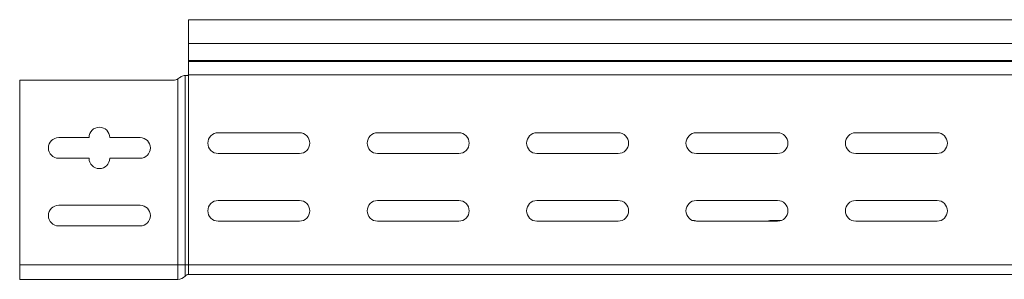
# Model space of a CAD drawing. Header units: millimetres. Extents: x 328 to 1395, y -1100 to 619.
# Tile 12 of 15: x 367 to 676, y 537 to 619. Entities that reach past the tile are written whole.
import ezdxf

# ---------------------------------------------------------------- set-up
doc = ezdxf.new("R2010")
doc.units = ezdxf.units.MM

msp = doc.modelspace()

# ---------------------------------------------------------------- linework, layer by layer
at = {"color": 7, "linetype": 'Continuous', "lineweight": 15}
for p, q in [((967.42, 618.82), (420.42, 618.82)), ((420.42, 611.37), (420.42, 618.82)), ((420.42, 611.37), (967.42, 611.37)), ((420.42, 611.37), (420.42, 606.06)), ((420.42, 606.06), (420.42, 605.7)), ((420.42, 606.06), (967.42, 606.06)), ((420.42, 605.7), (420.42, 601.82)), ((420.42, 605.7), (967.42, 605.7)), ((415.58, 599.82), (367.42, 599.82)), ((367.42, 599.82), (367.42, 541.82)), ((417.06, 600.22), (417.64, 600.64)), ((417.06, 541.82), (417.06, 600.22)), ((419.3, 541.82), (419.3, 601.32)), ((419.3, 601.32), (419.35, 601.32)), ((419.35, 601.32), (420.42, 601.32)), ((420.34, 601.56), (967.42, 601.56)), ((420.42, 541.82), (420.42, 601.32)), ((379.67, 581.82), (389.17, 581.82)), ((395.67, 581.82), (405.17, 581.82)), ((429.67, 583.32), (455.17, 583.32)), ((479.67, 583.32), (505.17, 583.32)), ((529.67, 583.32), (555.17, 583.32)), ((579.67, 583.32), (605.17, 583.32)), ((629.67, 583.32), (655.17, 583.32)), ((389.17, 575.32), (379.67, 575.32)), ((405.17, 575.32), (395.67, 575.32)), ((455.17, 576.82), (429.67, 576.82)), ((505.17, 576.82), (479.67, 576.82)), ((555.17, 576.82), (529.67, 576.82)), ((605.17, 576.82), (579.67, 576.82)), ((655.17, 576.82), (629.67, 576.82)), ((379.67, 560.57), (405.17, 560.57)), ((429.67, 562.07), (455.17, 562.07)), ((479.67, 562.07), (505.17, 562.07)), ((529.67, 562.07), (555.17, 562.07)), ((579.67, 562.07), (605.17, 562.07)), ((629.67, 562.07), (655.17, 562.07)), ((405.17, 554.07), (379.67, 554.07)), ((455.17, 555.57), (429.67, 555.57)), ((505.17, 555.57), (479.67, 555.57)), ((555.17, 555.57), (529.67, 555.57)), ((578.57, 555.76), (579.12, 555.76)), ((605.17, 555.57), (579.67, 555.57)), ((602.72, 555.76), (606.26, 555.76)), ((655.17, 555.57), (629.67, 555.57)), ((367.42, 541.82), (367.42, 537.32)), ((367.42, 541.82), (417.06, 541.82)), ((417.06, 541.82), (419.3, 541.82)), ((417.06, 541.82), (417.06, 537.32)), ((419.3, 541.82), (419.3, 538.32)), ((419.3, 541.82), (420.42, 541.82)), ((420.42, 541.82), (420.42, 538.82)), ((420.42, 541.82), (967.42, 541.82)), ((420.42, 538.82), (587.98, 538.82)), ((587.98, 538.82), (593.86, 538.82)), ((593.86, 538.82), (726.12, 538.82)), ((367.42, 537.32), (417.06, 537.32))]:
    msp.add_line(p, q, dxfattribs=at)
at = {"color": 8, "linetype": 'Continuous', "lineweight": 15}
for p, q in [((579.12, 555.62), (579.12, 555.76)), ((602.72, 555.76), (602.72, 555.57))]:
    msp.add_line(p, q, dxfattribs=at)
at = {"color": 7, "linetype": 'Continuous', "lineweight": 15}
for centre, radius, start, end in [((415.58, 602.82), 3, 270, 299.6396), ((419.92, 601.82), 0.5, 270, 328.6677), ((392.42, 581.82), 3.25, 0, 180), ((379.67, 578.57), 3.25, 90, 270), ((405.17, 578.57), 3.25, 270, 90), ((429.67, 580.07), 3.25, 90, 270), ((455.17, 580.07), 3.25, 270, 90), ((479.67, 580.07), 3.25, 90, 270), ((505.17, 580.07), 3.25, 270, 90), ((529.67, 580.07), 3.25, 90, 270), ((555.17, 580.07), 3.25, 270, 90), ((579.67, 580.07), 3.25, 90, 270), ((605.17, 580.07), 3.25, 270, 90), ((629.67, 580.07), 3.25, 90, 270), ((655.17, 580.07), 3.25, 270, 90), ((392.42, 575.32), 3.25, 180, 0), ((379.67, 557.32), 3.25, 90, 270), ((405.17, 557.32), 3.25, 270, 90), ((429.67, 558.82), 3.25, 90, 270), ((455.17, 558.82), 3.25, 270, 90), ((479.67, 558.82), 3.25, 90, 270), ((505.17, 558.82), 3.25, 270, 90), ((529.67, 558.82), 3.25, 90, 270), ((555.17, 558.82), 3.25, 270, 90), ((579.67, 558.82), 3.25, 90, 270), ((605.17, 558.82), 3.25, 270, 90), ((629.67, 558.82), 3.25, 90, 270), ((655.17, 558.82), 3.25, 270, 90), ((579.12, 553.96), 1.8, 63.4372, 90), ((602.72, 553.96), 1.8, 90, 116.5628), ((417.06, 540.32), 3, 270, 318.1897), ((420.42, 537.32), 1.5, 90, 138.1897)]:
    msp.add_arc(centre, radius, start, end, dxfattribs=at)
for points, knots in [([(417.64, 600.64), (417.78, 600.76), (418.11, 601.03), (418.68, 601.26), (419.09, 601.32), (419.27, 601.32), (419.3, 601.32)], [0, 0, 0, 0, 0.266463, 0.610739, 0.942052, 1, 1, 1, 1]), ([(420.34, 601.56), (420.37, 601.61), (420.41, 601.7), (420.42, 601.79), (420.42, 601.82)], [0, 0, 0, 0, 0.614499, 1, 1, 1, 1])]:
    msp.add_open_spline(points, degree=3, knots=knots, dxfattribs=at)

doc.saveas('drawing.dxf')
